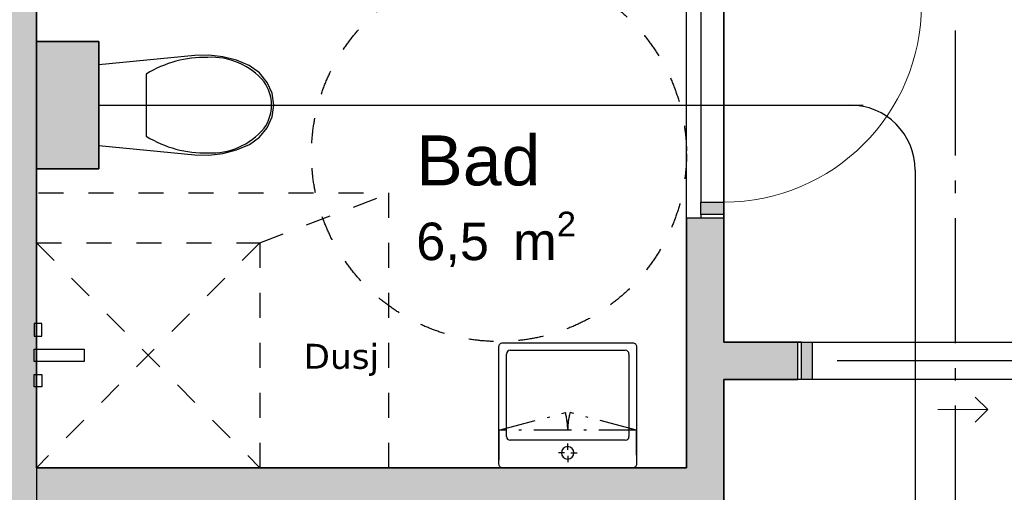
# Model space of a CAD drawing. Header units: millimetres. Extents: x 158466 to 263668, y 129175 to 189280.
# Tile 20 of 55: x 190717 to 194656, y 158483 to 160373. Entities that reach past the tile are written whole.
import ezdxf
from ezdxf.enums import TextEntityAlignment as Align

# ---------------------------------------------------------------- set-up
doc = ezdxf.new("R2010")
doc.units = ezdxf.units.MM
doc.header["$LTSCALE"] = 0.5
doc.header["$MEASUREMENT"] = 0
for name, pattern in [('Akselinje', [1500, 1000, -200, 100, -200]), ('Over snittplan', [520, 300, -100, 20, -100]), ('PLINE', [0]), ('Stipling', [400, 200, -200])]:
    doc.linetypes.add(name, pattern=pattern)
doc.layers.add('234- Vinduer_ dører_ porter(Nye konstruksjoner)', color=7, linetype='Continuous', lineweight=0)
for name, color, linetype in [('24-- Innervegger (Skravur)(Nye konstruksjoner)', 7, 'Continuous'), ('24-- Innervegger(Nye konstruksjoner)', 7, 'Continuous'), ('244- Vinduer_ dører_ foldevegger(Nye konstruksjoner)', 7, 'Continuous'), ('274- Innredning og garnityr for våtrom(Nye konstruksjoner)', 7, 'Continuous'), ('315- Utstyr for sanitærinstallasjoner(Nye konstruksjoner)', 7, 'Continuous'), ('822- Modullinjer(Nye konstruksjoner)', 7, 'Continuous'), ('862- M___Nettoareal(Nye konstruksjoner)', 7, 'Continuous'), ('862- M___Nettoareal(Polylinje)(Nye konstruksjoner)', 7, 'Continuous'), ('862- M___Nettoareal(Tekst)(Nye konstruksjoner)', 7, 'Continuous'), ('878- Annen overflate_visuell informasjon_snusirkler(Nye konstruksjoner)', 7, 'Continuous'), ('878- Annen overflate_visuell informasjon_takheis(Nye konstruksjoner)', 7, 'Continuous')]:
    doc.layers.add(name, color=color, linetype=linetype)
doc.styles.add('GENERATED_STYLE_1', font='arial.ttf')
doc.styles.add('GENERATED_STYLE_2', font='verdana.ttf')
doc.styles.add('GENERATED_STYLE_3', font='arialbd.ttf')
doc.linetypes.add('Fasade_Snitt markør', pattern='A,0,[1,01 A 200 20 001 Plan 1. etasje_21.Shx,S=3.174603,R=0,X=0,Y=0],-800,0', length=800)

# ---------------------------------------------------------------- blocks, each defined once
blk = doc.blocks.new('Leilighet 4_102_19_1', base_point=(197168.6, 153864.1))
at = {"layer": '862- M___Nettoareal(Polylinje)(Nye konstruksjoner)', "linetype": 'PLINE', "flags": 128}
blk.add_lwpolyline([(190783.9, 155333.7), (198298.9, 155333.7), (198298.9, 162833.7), (190783.9, 162833.7)], close=True, dxfattribs=at)
at = {"layer": '862- M___Nettoareal(Tekst)(Nye konstruksjoner)', "style": 'GENERATED_STYLE_1'}
for tag, height, p in [('DUMMY_861', 300, (198106.5, 154217.7)), ('ROOM_NAME', 300, (196230.7, 154149.1)), ('DUMMY_862', 150, (196230.7, 153746.3))]:
    blk.add_attdef(tag, text='', height=height, dxfattribs=at).set_placement(p, align=Align.TOP_LEFT)
blk = doc.blocks.new('Entre_106_33_1', base_point=(194342.7, 161892.6))
at = {"layer": '862- M___Nettoareal(Polylinje)(Nye konstruksjoner)', "linetype": 'PLINE', "flags": 128}
blk.add_lwpolyline([(195638.9, 159083.7), (195638.9, 162833.7), (193534.2, 162833.7), (193534.2, 159083.7)], close=True, dxfattribs=at)
at = {"layer": '862- M___Nettoareal(Tekst)(Nye konstruksjoner)', "insert": (194075.4, 161134.4), "char_height": 150, "attachment_point": 1, "style": 'GENERATED_STYLE_1'}
blk.add_mtext('\\A1;{\\pql;\\pt0,24100;\\fArial|b0|i0|c0|p0;\\W1.000000;7,9\\fArial|b0|i0|c0|p0;\\W1.000000;\\A1{\\H.66x;\\S^  ;}\\fArial|b0|i0|c0|p0;\\W1.000000; m\\fArial|b0|i0|c0|p0;\\W1.000000;\\A1{\\H.66x;\\S2^  ;}}', dxfattribs=at)
at = {"layer": '862- M___Nettoareal(Tekst)(Nye konstruksjoner)', "style": 'GENERATED_STYLE_1'}
for tag, height, p in [('DUMMY_861', 200, (194731, 161485.1)), ('ROOM_NAME', 200, (194075.4, 161439.4)), ('DUMMY_862', 150, (194075.4, 161170.8))]:
    blk.add_attdef(tag, text='', height=height, dxfattribs=at).set_placement(p, align=Align.TOP_LEFT)
blk = doc.blocks.new('Bad_103_35_1', base_point=(193003.6, 159535.7))
at = {"layer": '862- M___Nettoareal(Polylinje)(Nye konstruksjoner)', "linetype": 'PLINE', "flags": 128}
blk.add_lwpolyline([(193384.2, 158581), (193384.2, 161131.4), (190783.9, 161131.4), (190783.9, 160286), (191033.9, 160286), (191033.9, 159776), (190783.9, 159776), (190783.9, 158581)], close=True, dxfattribs=at)
at = {"layer": '862- M___Nettoareal(Tekst)(Nye konstruksjoner)', "insert": (192303, 159605.3), "char_height": 150, "attachment_point": 1, "style": 'GENERATED_STYLE_1'}
blk.add_mtext('\\A1;{\\pql;\\pt0,24100;\\fArial|b0|i0|c0|p0;\\W1.000000;6,5\\fArial|b0|i0|c0|p0;\\W1.000000;\\A1{\\H.66x;\\S^  ;}\\fArial|b0|i0|c0|p0;\\W1.000000; m\\fArial|b0|i0|c0|p0;\\W1.000000;\\A1{\\H.66x;\\S2^  ;}}', dxfattribs=at)
at = {"layer": '862- M___Nettoareal(Tekst)(Nye konstruksjoner)', "style": 'GENERATED_STYLE_1'}
for tag, height, p in [('DUMMY_861', 200, (192791, 159956)), ('ROOM_NAME', 200, (192303, 159910.3)), ('DUMMY_862', 150, (192303, 159641.7))]:
    blk.add_attdef(tag, text='', height=height, dxfattribs=at).set_placement(p, align=Align.TOP_LEFT)
blk = doc.blocks.new('Stue_kjøkken_101_36_1', base_point=(193844.5, 159234.5))
at = {"layer": '862- M___Nettoareal(Polylinje)(Nye konstruksjoner)', "linetype": 'PLINE', "flags": 128}
blk.add_lwpolyline([(198298.9, 155333.7), (198298.9, 158933.7), (193534.2, 158933.7), (193534.2, 158431), (190783.9, 158431), (190783.9, 155333.7)], close=True, dxfattribs=at)
at = {"layer": '862- M___Nettoareal(Tekst)(Nye konstruksjoner)', "style": 'GENERATED_STYLE_1'}
for tag, height, p in [('DUMMY_861', 200, (196678.6, 156358.7)), ('ROOM_NAME', 200, (195093.1, 156313)), ('DUMMY_862', 150, (195093.1, 156044.4))]:
    blk.add_attdef(tag, text='', height=height, dxfattribs=at).set_placement(p, align=Align.TOP_LEFT)
blk = doc.blocks.new('Dør[33]_1')
at = {"layer": '24-- Innervegger (Skravur)(Nye konstruksjoner)', "linetype": 'Continuous'}
for points in [[(193534.2, 160483.7), (193442.2, 160483.7), (193442.2, 160433.7), (193534.2, 160433.7)], [(193442.2, 159593.7), (193534.2, 159593.7), (193534.2, 159643.7), (193442.2, 159643.7)]]:
    blk.add_hatch(color=256, dxfattribs=at).paths.add_polyline_path(points)
at = {"layer": '234- Vinduer_ dører_ porter(Nye konstruksjoner)', "linetype": 'PLINE'}
blk.add_arc((193534.2, 160433.7), 790, 270, 0, dxfattribs=at)
at = {"layer": '244- Vinduer_ dører_ foldevegger(Nye konstruksjoner)', "linetype": 'PLINE'}
for p, q in [((193384.2, 159578.7), (193384.2, 160498.7)), ((193442.2, 160498.7), (193384.2, 160498.7)), ((193442.2, 160483.7), (193442.2, 160498.7)), ((193534.2, 160498.7), (193442.2, 160498.7)), ((193534.2, 160498.7), (193442.2, 160498.7)), ((193534.2, 160498.7), (193442.2, 160498.7)), ((193534.2, 159578.7), (193534.2, 160498.7)), ((193534.2, 160483.7), (193534.2, 160498.7)), ((193442.2, 160433.7), (193442.2, 160483.7)), ((193442.2, 160483.7), (193534.2, 160483.7)), ((193534.2, 160483.7), (193534.2, 160433.7)), ((193442.2, 160433.7), (193442.2, 159643.7)), ((193534.2, 160433.7), (193442.2, 160433.7)), ((193534.2, 159643.7), (193534.2, 160433.7)), ((193534.2, 160433.7), (194324.2, 160433.7)), ((193442.2, 159593.7), (193442.2, 159643.7)), ((193442.2, 159643.7), (193534.2, 159643.7)), ((193534.2, 159643.7), (193534.2, 159593.7)), ((193442.2, 159593.7), (193442.2, 159578.7)), ((193534.2, 159593.7), (193442.2, 159593.7)), ((193534.2, 159593.7), (193534.2, 159578.7)), ((193442.2, 159578.7), (193384.2, 159578.7)), ((193534.2, 159578.7), (193442.2, 159578.7)), ((193534.2, 159578.7), (193442.2, 159578.7)), ((193534.2, 159578.7), (193442.2, 159578.7))]:
    blk.add_line(p, q, dxfattribs=at)
blk = doc.blocks.new('Skyvedør med pocketkarm[36]_1')
at = {"layer": '24-- Innervegger (Skravur)(Nye konstruksjoner)', "linetype": 'Continuous'}
for points in [[(193844.2, 159083.7), (193844.2, 158933.7), (193887.2, 158933.7), (193887.2, 159083.7)], [(194734.2, 159033.7), (194734.2, 159083.7), (194691.2, 159083.7), (194691.2, 159033.7)], [(194734.2, 158933.7), (194734.2, 158983.7), (194691.2, 158983.7), (194691.2, 158933.7)]]:
    blk.add_hatch(color=256, dxfattribs=at).paths.add_polyline_path(points)
at = {"layer": '234- Vinduer_ dører_ porter(Nye konstruksjoner)', "linetype": 'PLINE'}
for p, q in [((194589.2, 158813.7), (194539.2, 158863.7)), ((194389.2, 158813.7), (194589.2, 158813.7)), ((194589.2, 158813.7), (194539.2, 158763.7))]:
    blk.add_line(p, q, dxfattribs=at)
at = {"layer": '244- Vinduer_ dører_ foldevegger(Nye konstruksjoner)', "linetype": 'PLINE'}
for p, q in [((193829.2, 158933.7), (193829.2, 159083.7)), ((193844.2, 159083.7), (193829.2, 159083.7)), ((193829.2, 158933.7), (193829.2, 159083.7)), ((193829.2, 158933.7), (193829.2, 159083.7)), ((193844.2, 159083.7), (193887.2, 159083.7)), ((193844.2, 158933.7), (193844.2, 159083.7)), ((193887.2, 159083.7), (193887.2, 158933.7)), ((194691.2, 159033.7), (194691.2, 159083.7)), ((194691.2, 159083.7), (194734.2, 159083.7)), ((194734.2, 159083.7), (194749.2, 159083.7)), ((194734.2, 159083.7), (194734.2, 159033.7)), ((194749.2, 159033.7), (194749.2, 159083.7)), ((194749.2, 159033.7), (194749.2, 159083.7)), ((194749.2, 159033.7), (194749.2, 159083.7)), ((194791.2, 159008.7), (193987.2, 159008.7)), ((194734.2, 159033.7), (194691.2, 159033.7)), ((194734.2, 159033.7), (194749.2, 159033.7)), ((194691.2, 158933.7), (194691.2, 158983.7)), ((194691.2, 158983.7), (194734.2, 158983.7)), ((194734.2, 158983.7), (194749.2, 158983.7)), ((194734.2, 158983.7), (194734.2, 158933.7)), ((194749.2, 158933.7), (194749.2, 158983.7)), ((194749.2, 158933.7), (194749.2, 158983.7)), ((194749.2, 158933.7), (194749.2, 158983.7)), ((193844.2, 158933.7), (193829.2, 158933.7)), ((193887.2, 158933.7), (193844.2, 158933.7)), ((194734.2, 158933.7), (194691.2, 158933.7)), ((194734.2, 158933.7), (194749.2, 158933.7))]:
    blk.add_line(p, q, dxfattribs=at)
blk = doc.blocks.new('WC[54]_1', base_point=(191033.9, 160031))
at = {"layer": '274- Innredning og garnityr for våtrom(Nye konstruksjoner)', "linetype": 'PLINE'}
for p, q in [((191223, 160155.7), (191223.1, 160031.2)), ((191223.1, 160031.2), (191223.3, 159906.7))]:
    blk.add_line(p, q, dxfattribs=at)
at = {"layer": '274- Innredning og garnityr for våtrom(Nye konstruksjoner)', "linetype": 'PLINE', "flags": 128}
blk.add_lwpolyline([(191530, 159837.8), (191584.4, 159852.1), (191635.7, 159873.9), (191676.4, 159903.1), (191707.5, 159940.9), (191727.1, 159984.7), (191733.9, 160031.7), (191727, 160078.6), (191707.3, 160122.3), (191676.1, 160160.1), (191635.4, 160189.3), (191584, 160211), (191529.6, 160225.1), (191473.5, 160231.3), (191416.9, 160229.5), (191033.7, 160192.1), (191034, 159869.9), (191417.3, 159833.2), (191473.8, 159831.5)], close=True, dxfattribs=at)
at = {"layer": '274- Innredning og garnityr for våtrom(Nye konstruksjoner)', "linetype": 'PLINE'}
for centre, major_axis, start_param, end_param in [((191458.5, 159736.4), (-0.5, 486), 6.259567, 6.812588), ((191484.9, 159929.2), (-0.3, 293.6), 5.438324, 6.338913), ((191572.8, 160030.6), (-0.1, 158.3), 4.71825, 5.344894), ((191572.8, 160032.4), (-0.1, 158.3), 4.079884, 4.706528), ((191457.9, 160326.4), (-0.5, 486), 2.612188, 3.165208), ((191484.7, 160133.7), (-0.3, 293.6), 3.085861, 3.98645)]:
    blk.add_ellipse(centre, major_axis=major_axis, ratio=0.957628, start_param=start_param, end_param=end_param, dxfattribs=at)
blk = doc.blocks.new('Dusjgarnityr[57]_1', base_point=(190775.1, 159031))
at = {"layer": '315- Utstyr for sanitærinstallasjoner(Nye konstruksjoner)', "linetype": 'PLINE'}
for p, q in [((190775.1, 159157.5), (190775.1, 159107.5)), ((190805.1, 159157.5), (190775.1, 159157.5)), ((190805.1, 159107.5), (190805.1, 159157.5)), ((190775.1, 159107.5), (190805.1, 159107.5)), ((190775.1, 158904.5), (190775.1, 158954.5)), ((190775.1, 158954.5), (190805.1, 158954.5)), ((190805.1, 158954.5), (190805.1, 158904.5)), ((190805.1, 158904.5), (190775.1, 158904.5))]:
    blk.add_line(p, q, dxfattribs=at)
at = {"layer": '315- Utstyr for sanitærinstallasjoner(Nye konstruksjoner)', "linetype": 'PLINE', "flags": 128}
blk.add_lwpolyline([(190775.1, 159056), (190975.1, 159056), (190975.1, 159006), (190775.1, 159006)], close=True, dxfattribs=at)
blk = doc.blocks.new('Standard grid marker[263]_1', base_point=(194458.9, 188279.7))
at = {"layer": '822- Modullinjer(Nye konstruksjoner)', "linetype": 'Akselinje'}
blk.add_line((194458.9, 188079.7), (194458.9, 150687.7), dxfattribs=at)
at = {"layer": '822- Modullinjer(Nye konstruksjoner)', "style": 'GENERATED_STYLE_3'}
for tag, p in [('AC_MarkerText_1_0', (194458.9, 188954.7)), ('AC_MarkerText_1_1', (194458.9, 150162.7))]:
    blk.add_attdef(tag, text='', height=350, rotation=360, dxfattribs=at).set_placement(p, align=Align.TOP_CENTER)
blk = doc.blocks.new('Servant[273]_1', base_point=(192909.2, 158581))
at = {"layer": '315- Utstyr for sanitærinstallasjoner(Nye konstruksjoner)', "linetype": 'PLINE'}
for p, q in [((192679.2, 159051), (193139.2, 159051)), ((192664.2, 158706), (192664.2, 159036)), ((193154.2, 159036), (193154.2, 158706)), ((193139.2, 158691), (192679.2, 158691)), ((192909.2, 158653.5), (192909.2, 158678.5)), ((192896.7, 158641), (192871.7, 158641)), ((192909.2, 158628.5), (192909.2, 158603.5)), ((192921.7, 158641), (192946.7, 158641))]:
    blk.add_line(p, q, dxfattribs=at)
at = {"layer": '315- Utstyr for sanitærinstallasjoner(Nye konstruksjoner)', "linetype": 'PLINE', "flags": 128}
for points in [[(193169.2, 158581), (192649.2, 158581, -0.414214), (192634.2, 158596), (192634.2, 159066, -0.414214), (192649.2, 159081), (193169.2, 159081, -0.414214), (193184.2, 159066), (193184.2, 158596, -0.414214)], [(192884.2, 158641, 1), (192934.2, 158641, 1)]]:
    blk.add_lwpolyline(points, format="xyb", close=True, dxfattribs=at)
at = {"layer": '315- Utstyr for sanitærinstallasjoner(Nye konstruksjoner)', "linetype": 'PLINE'}
for centre, start, end in [((192679.2, 159036), 90, 180), ((193139.2, 159036), 0, 90), ((192679.2, 158706), 180, 270), ((193139.2, 158706), 270, 0)]:
    blk.add_arc(centre, 15, start, end, dxfattribs=at)
blk = doc.blocks.new('Overskap 02[274]_1', base_point=(193184.2, 158731))
at = {"layer": '315- Utstyr for sanitærinstallasjoner(Nye konstruksjoner)', "linetype": 'Over snittplan'}
for p, q in [((192634.2, 158731), (192899.9, 158802.2)), ((193184.2, 158731), (192918.6, 158802.2))]:
    blk.add_line(p, q, dxfattribs=at)
at = {"layer": '315- Utstyr for sanitærinstallasjoner(Nye konstruksjoner)', "linetype": 'Over snittplan', "flags": 128}
blk.add_lwpolyline([(193184.2, 158731), (192634.2, 158731), (192634.2, 158581), (193184.2, 158581)], close=True, dxfattribs=at)
at = {"layer": '315- Utstyr for sanitærinstallasjoner(Nye konstruksjoner)', "linetype": 'Over snittplan'}
for centre, start, end in [((192634.2, 158731), 0, 15), ((193184.2, 158731), 165, 180)]:
    blk.add_arc(centre, 275, start, end, dxfattribs=at)

msp = doc.modelspace()

# ---------------------------------------------------------------- hatches: boundary and pattern name
at = {"layer": '24-- Innervegger (Skravur)(Nye konstruksjoner)', "linetype": 'Continuous'}
for points in [[(190783.9, 155333.7), (190783.9, 162833.7), (190533.9, 162833.7), (190533.9, 155333.7)], [(190783.9, 155333.7), (190783.9, 162833.7), (190533.9, 162833.7), (190533.9, 155333.7)], [(190783.9, 160286), (190783.9, 159776), (191033.9, 159776), (191033.9, 160286)], [(193534.2, 159578.7), (193384.2, 159578.7), (193384.2, 158581), (193534.2, 158581)], [(193534.2, 158933.7), (193829.2, 158933.7), (193829.2, 159083.7), (193534.2, 159083.7)], [(193384.2, 158581), (190783.9, 158581), (190783.9, 158431), (193384.2, 158431)], [(193384.2, 158431), (193534.2, 158431), (193384.2, 158581)], [(193534.2, 158581), (193384.2, 158581), (193534.2, 158431)]]:
    msp.add_hatch(color=256, dxfattribs=at).paths.add_polyline_path(points)

# ---------------------------------------------------------------- linework, layer by layer
at = {"layer": '24-- Innervegger(Nye konstruksjoner)', "linetype": 'PLINE'}
for p, q in [((193442.2, 159578.7), (193384.2, 159578.7)), ((193534.2, 159578.7), (193442.2, 159578.7)), ((193829.2, 158933.7), (193829.2, 159083.7))]:
    msp.add_line(p, q, dxfattribs=at)
at = {"layer": '24-- Innervegger(Nye konstruksjoner)', "linetype": 'PLINE', "flags": 128}
for points in [[(190783.9, 158581), (190783.9, 162833.7)], [(190783.9, 158581), (190783.9, 162833.7)], [(190783.9, 160286), (190783.9, 159776)], [(191033.9, 160286), (190783.9, 160286)], [(191033.9, 159776), (191033.9, 160286)], [(190783.9, 159776), (191033.9, 159776)], [(193384.2, 159578.7), (193384.2, 158581)], [(193534.2, 159083.7), (193534.2, 159578.7)], [(193829.2, 159083.7), (193534.2, 159083.7)], [(193534.2, 158431), (193534.2, 158933.7)], [(193534.2, 158933.7), (193829.2, 158933.7)], [(193384.2, 158581), (190783.9, 158581)]]:
    msp.add_lwpolyline(points, dxfattribs=at)
at = {"layer": '315- Utstyr for sanitærinstallasjoner(Nye konstruksjoner)', "linetype": 'Stipling'}
for points in [[(190792.7, 159681), (192192.7, 159681), (192192.7, 158581)], [(191678, 159481), (192201.4, 159681)], [(191678, 159481), (190783.9, 158581), (190783.9, 159481), (191678, 158581)], [(190783.9, 159481), (191678, 159481), (191678, 158581)]]:
    msp.add_lwpolyline(points, dxfattribs=at)
at = {"layer": '878- Annen overflate_visuell informasjon_snusirkler(Nye konstruksjoner)', "linetype": 'Stipling'}
msp.add_lwpolyline([(194298.9, 158933.7), (194298.9, 156115.8)], dxfattribs=at)
msp.add_circle((192634.2, 159836), 750, dxfattribs=at)
at = {"layer": '878- Annen overflate_visuell informasjon_takheis(Nye konstruksjoner)', "linetype": 'Fasade_Snitt markør'}
for p, q in [((191033.9, 160031.7), (194091, 160031.7)), ((194298.9, 159770.7), (194298.9, 158157))]:
    msp.add_line(p, q, dxfattribs=at)
msp.add_arc((194037.9, 159770.7), 261, 0, 90, dxfattribs=at)

# ---------------------------------------------------------------- block references
at = {"layer": '244- Vinduer_ dører_ foldevegger(Nye konstruksjoner)', "linetype": 'PLINE'}
for name in ['Dør[33]_1', 'Skyvedør med pocketkarm[36]_1']:
    msp.add_blockref(name, (0, 0), dxfattribs=at)
at = {"layer": '274- Innredning og garnityr for våtrom(Nye konstruksjoner)', "linetype": 'PLINE'}
msp.add_blockref('WC[54]_1', (191033.9, 160031), dxfattribs=at)
at = {"layer": '315- Utstyr for sanitærinstallasjoner(Nye konstruksjoner)', "linetype": 'PLINE'}
for name, p in [('Dusjgarnityr[57]_1', (190775.1, 159031)), ('Servant[273]_1', (192909.2, 158581))]:
    msp.add_blockref(name, p, dxfattribs=at)
at = {"layer": '315- Utstyr for sanitærinstallasjoner(Nye konstruksjoner)', "linetype": 'Over snittplan'}
msp.add_blockref('Overskap 02[274]_1', (193184.2, 158731), dxfattribs=at)
at = {"layer": '822- Modullinjer(Nye konstruksjoner)', "linetype": 'PLINE'}
msp.add_blockref('Standard grid marker[263]_1', (194458.9, 188279.7), dxfattribs=at)
at = {"layer": '862- M___Nettoareal(Nye konstruksjoner)', "linetype": 'Continuous'}
for name, p in [('Leilighet 4_102_19_1', (197168.6, 153864.1)), ('Stue_kjøkken_101_36_1', (193844.5, 159234.5))]:
    msp.add_blockref(name, p, dxfattribs=at)
ref = msp.add_blockref('Entre_106_33_1', (194342.7, 161892.6), dxfattribs=at)
ref.add_attrib('ROOM_NAME', 'Entre', dxfattribs={"layer": '862- M___Nettoareal(Tekst)(Nye konstruksjoner)', "color": 7, "height": 200, "style": 'GENERATED_STYLE_1'}).set_placement((194075.4, 161439.4), align=Align.TOP_LEFT)
ref = msp.add_blockref('Bad_103_35_1', (193003.6, 159535.7), dxfattribs=at)
ref.add_attrib('ROOM_NAME', 'Bad', dxfattribs={"layer": '862- M___Nettoareal(Tekst)(Nye konstruksjoner)', "color": 7, "height": 200, "style": 'GENERATED_STYLE_1'}).set_placement((192303, 159910.3), align=Align.TOP_LEFT)

# ---------------------------------------------------------------- texts
at = {"layer": '315- Utstyr for sanitærinstallasjoner(Nye konstruksjoner)', "linetype": 'Continuous', "insert": (191852.4, 158948.4), "char_height": 100, "attachment_point": 7, "style": 'GENERATED_STYLE_2'}
msp.add_mtext('\\A1;{\\pql;\\fVerdana|b0|i0|c0|p0;\\W1.000000;Dusj}', dxfattribs=at)

doc.saveas('drawing.dxf')
